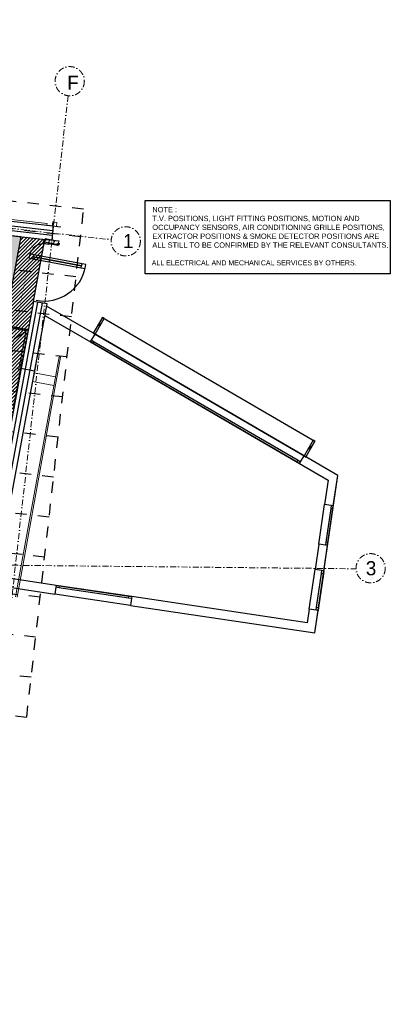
# Model space of a CAD drawing. Header units: millimetres. Extents: x -115474967 to 444143, y -74377 to 241828222.
# Tile 102 of 256: x -16417 to -7222, y 57030 to 81466. Entities that reach past the tile are written whole.
import ezdxf

# ---------------------------------------------------------------- set-up
doc = ezdxf.new("R2010")
doc.units = ezdxf.units.MM
doc.header["$MEASUREMENT"] = 0
for name, pattern in [('( Dashed )', [0.75, 0.5, -0.25]), ('Block C$0$DASHED2', [0.375, 0.25, -0.125]), ('Dashed', [280, 140, -140]), ('Dot & Dashed', [280, 150, -60, 0, -70]), ('PHANTOM', [2.5, 1.25, -0.25, 0.25, -0.25, 0.25, -0.25])]:
    doc.linetypes.add(name, pattern=pattern)
for name, color, linetype in [('0-HACH', 9, 'Continuous'), ('00-2 Roof Lines', 8, 'Dashed'), ('00-2 Walls', 4, 'Continuous'), ('00-2 Windows', 1, 'Continuous'), ('00-3 Elev 01', 7, 'Continuous'), ('00-5 Grid 01', 9, 'PHANTOM'), ('CEIL-NOTE', 4, 'Continuous'), ('TEXT-REFN', 5, 'Continuous'), ('TITL-BLOK', 7, 'Continuous')]:
    doc.layers.add(name, color=color, linetype=linetype)
doc.layers.add('0_cons_01', color=40, linetype='Continuous', lineweight=0, plot=False)
for name, color, linetype, lineweight in [('1HATCH', 8, 'Continuous', 0), ('A_COLUMNS_Pen_No__3', 7, 'Continuous', 15), ('A_COLUMNS_Pen_No__84', 255, 'Continuous', 20)]:
    doc.layers.add(name, color=color, linetype=linetype, lineweight=lineweight)
doc.layers.add('A_COLUMNS_Pen_No__7', color=7, linetype='Continuous', lineweight=5, true_color=0x3f3f3f)
doc.styles.add('TEXT-100', font='arial.ttf', dxfattribs={"height": 200})
doc.styles.add('TEXT-20', font='arial.ttf', dxfattribs={"height": 40})
pattern_1 = [(45, (0, 0), (-63.63961, 63.63961), [])]
pattern_2 = [(45, (0, 0), (-159.099, 159.099), []), (45, (-53.03, 53.03), (-159.099, 159.099), [])]

# ---------------------------------------------------------------- blocks, each defined once
blk = doc.blocks.new('Downspout 24[11]', base_point=(-15552, 76387))
at = {"layer": 'A_COLUMNS_Pen_No__84', "color": 255, "linetype": 'Continuous', "lineweight": 20, "flags": 128}
for points in [[(-15467, 76330), (-15505, 76334), (-15494, 76433), (-15598, 76445), (-15609, 76345), (-15646, 76349), (-15647, 76347), (-15607, 76343), (-15596, 76443), (-15496, 76432), (-15507, 76332), (-15468, 76328)], [(-15467, 76330), (-15505, 76334), (-15494, 76433), (-15598, 76445), (-15609, 76345), (-15646, 76349), (-15647, 76347), (-15607, 76343), (-15596, 76443), (-15496, 76432), (-15507, 76332), (-15468, 76328)], [(-15467, 76330), (-15505, 76334), (-15494, 76433), (-15598, 76445), (-15609, 76345), (-15646, 76349), (-15647, 76347), (-15607, 76343), (-15596, 76443), (-15496, 76432), (-15507, 76332), (-15468, 76328)], [(-15467, 76330), (-15505, 76334), (-15494, 76433), (-15598, 76445), (-15609, 76345), (-15646, 76349), (-15647, 76347), (-15607, 76343), (-15596, 76443), (-15496, 76432), (-15507, 76332), (-15468, 76328)], [(-15467, 76330), (-15505, 76334), (-15494, 76433), (-15598, 76445), (-15609, 76345), (-15646, 76349), (-15647, 76347), (-15607, 76343), (-15596, 76443), (-15496, 76432), (-15507, 76332), (-15468, 76328)], [(-15467, 76330), (-15505, 76334), (-15494, 76433), (-15598, 76445), (-15609, 76345), (-15646, 76349), (-15647, 76347), (-15607, 76343), (-15596, 76443), (-15496, 76432), (-15507, 76332), (-15468, 76328)], [(-15507, 76332), (-15497, 76432), (-15596, 76442), (-15607, 76343)]]:
    blk.add_lwpolyline(points, close=True, dxfattribs=at)
blk = doc.blocks.new('IPE Column 20[93]', base_point=(-15598, 76169))
at = {"layer": 'A_COLUMNS_Pen_No__7', "linetype": 'Continuous', "lineweight": 5, "true_color": 0x3f3f3f}
h = blk.add_hatch(dxfattribs=at)
h.set_pattern_fill('STEEL', color=250, style=0, pattern_type=2)
h.set_pattern_definition(pattern_2)
h.paths.add_polyline_path([(-15795, 76011), (-15442, 75970), (-15441, 75977), (-15614, 75997), (-15575, 76340), (-15402, 76320), (-15401, 76327), (-15755, 76368), (-15755, 76361), (-15582, 76341), (-15621, 75998), (-15795, 76018)])
at = {"layer": 'A_COLUMNS_Pen_No__3', "color": 7, "linetype": 'Continuous', "lineweight": 15}
for p, q in [((-15401, 76327), (-15755, 76368)), ((-15755, 76368), (-15755, 76361)), ((-15755, 76361), (-15582, 76341)), ((-15582, 76341), (-15621, 75998)), ((-15614, 75997), (-15575, 76340)), ((-15575, 76340), (-15402, 76320)), ((-15402, 76320), (-15401, 76327)), ((-15621, 75998), (-15795, 76018)), ((-15795, 76018), (-15795, 76011)), ((-15795, 76011), (-15442, 75970)), ((-15441, 75977), (-15614, 75997)), ((-15442, 75970), (-15441, 75977))]:
    blk.add_line(p, q, dxfattribs=at)
blk = doc.blocks.new('IPE Column 20[94]', base_point=(-16218, 72780))
at = {"layer": 'A_COLUMNS_Pen_No__7', "linetype": 'Continuous', "lineweight": 5, "true_color": 0x3f3f3f}
h = blk.add_hatch(dxfattribs=at)
h.set_pattern_fill('STEEL', color=250, style=0, pattern_type=2)
h.set_pattern_definition(pattern_2)
h.paths.add_polyline_path([(-16074, 72572), (-16009, 72922), (-16015, 72924), (-16047, 72752), (-16386, 72815), (-16355, 72987), (-16361, 72988), (-16427, 72638), (-16420, 72637), (-16388, 72808), (-16049, 72745), (-16080, 72574)])
at = {"layer": 'A_COLUMNS_Pen_No__3', "color": 7, "linetype": 'Continuous', "lineweight": 15}
for p, q in [((-16361, 72988), (-16427, 72638)), ((-16386, 72815), (-16355, 72987)), ((-16355, 72987), (-16361, 72988)), ((-16074, 72572), (-16009, 72922)), ((-16015, 72924), (-16047, 72752)), ((-16009, 72922), (-16015, 72924)), ((-16427, 72638), (-16420, 72637)), ((-16420, 72637), (-16388, 72808)), ((-16388, 72808), (-16049, 72745)), ((-16047, 72752), (-16386, 72815)), ((-16049, 72745), (-16080, 72574)), ((-16080, 72574), (-16074, 72572))]:
    blk.add_line(p, q, dxfattribs=at)

msp = doc.modelspace()

# ---------------------------------------------------------------- hatches: boundary and pattern name
at = {"layer": '0-HACH', "ltscale": 5, "transparency": 33554559}
h = msp.add_hatch(dxfattribs=at)
h.set_pattern_fill('ANSI31', color=9, scale=500, angle=180)
h.set_pattern_definition([(225, (-39405.88, 143051.46), (44.194174, -44.194174), [])])
h.paths.add_polyline_path([(-17623.82205, 68109.09464), (-29335.08369, 68228.65933), (-29335.08369, 68827.3176), (-17758.43332, 68710.48372), (-16388.68108, 76083.57888), (-15789.90913, 76016.48629), (-17260.57258, 68105.42865), (-17261.36176, 68105.43662)])
at = {"layer": '00-2 Walls'}
h = msp.add_hatch(dxfattribs=at)
h.set_pattern_fill('HATCH__BRICK', color=256, style=0, pattern_type=2)
h.set_pattern_definition(pattern_1)
h.paths.add_polyline_path([(-14546.54272, 73658.31816), (-14319.98247, 74047.13093), (-14363.18337, 74072.30398), (-14589.74361, 73683.49122)])
h = msp.add_hatch(dxfattribs=at)
h.set_pattern_fill('HATCH__BRICK', color=256, style=0, pattern_type=2)
h.set_pattern_definition(pattern_1)
h.paths.add_polyline_path([(-9318.89936, 70612.95366), (-9092.42398, 71001.81587), (-9135.63037, 71026.9795), (-9362.10575, 70638.11729)])
at = {"layer": '0_cons_01'}
h = msp.add_hatch(dxfattribs=at)
h.set_pattern_fill('HATCH__BRICK', color=256, style=0, pattern_type=2)
h.set_pattern_definition(pattern_1)
h.paths.add_polyline_path([(-15802.42154, 75949.179), (-15689.35857, 75928.16061), (-15673.5733, 76013.07351), (-15786.63627, 76034.09187)])
h = msp.add_hatch(dxfattribs=at)
h.set_pattern_fill('HATCH__BRICK', color=256, style=0, pattern_type=2)
h.set_pattern_definition(pattern_1)
h.paths.add_polyline_path([(-15560.51038, 75992.05513), (-15576.29565, 75907.14222), (-15463.23272, 75886.12387), (-15447.44745, 75971.03678)])
at = {"layer": '1HATCH', "true_color": 0x636466, "transparency": 33554687}
h = msp.add_hatch(dxfattribs=at)
h.set_pattern_fill('AR-SAND', color=251, scale=50, angle=-7e-12)
h.paths.add_polyline_path([(-29335.08369, 74293.70676), (-21969.24099, 73468.08315), (-21610.61115, 76668.69789), (-16388.68108, 76083.57888), (-17194.18315, 71747.72654), (-19012.68703, 72085.78592), (-27333.74475, 71966.82375), (-27333.23062, 68807.1145), (-29335.08369, 68827.3176)])
h = msp.add_hatch(dxfattribs=at)
h.set_pattern_fill('AR-SAND', color=251, scale=50)
h.set_pattern_definition([(37.5, (4361.576, -29726.68), (-3.14967, 96.34119), [0, -76, 0, -85, 0, -81.25]), (7.5, (4361.58, -29726.68), (88.48884, 141.1073), [0, -41, 0, -68.5, 0, -26.25]), (327.5, (4300.076, -29726.68), (155.70709, 0.28295), [0, -25, 0, -90, 0, -117.5]), (317.5, (4300.08, -29726.68), (150.30633, 43.88378), [0, -12.5, 0, -59, 0, -67.5])])
h.paths.add_polyline_path([(-29335.08369, 74293.70676), (-21969.24099, 73468.08315), (-21610.61115, 76668.69789), (-16388.68108, 76083.57888), (-17194.18315, 71747.72654), (-19012.68703, 72085.78592), (-27333.74475, 71966.82375), (-27333.23062, 68807.1145), (-29335.08369, 68827.3176)])
h.paths.add_polyline_path([(-12770.63958, 44051.04789), (-12584.1998, 45714.94148), (-16161.8103, 46115.81381), (-16348.31916, 44451.30368)])

# ---------------------------------------------------------------- linework, layer by layer
at = {"layer": '0-HACH', "color": 9, "ltscale": 5, "transparency": 33554559}
msp.add_line((-16076.57418, 74474.445), (-15789.90913, 76016.48629), dxfattribs=at)
at = {"layer": '0-HACH', "color": 9, "linetype": 'Block C$0$DASHED2', "ltscale": 5, "transparency": 33554559, "const_width": 5}
msp.add_lwpolyline([(-16089.77027, 76050.08583), (-17509.50295, 68407.95618), (-29335.08369, 68527.30233)], dxfattribs=at)
at = {"layer": '00-2 Roof Lines', "ltscale": 2}
for p, q in [((-45719.14927, 80231.31795), (-14829.15959, 76770.07351)), ((-45795.87831, 79546.54704), (-14905.88864, 76085.30261)), ((-45907.23213, 78552.76622), (-15017.24246, 75091.52178)), ((-46018.58595, 77558.98539), (-15128.59628, 74097.74096)), ((-16242.13448, 64159.93271), (-14829.15959, 76770.07351)), ((-46129.93977, 76565.20457), (-15239.9501, 73103.96013)), ((-46241.29359, 75571.42374), (-15351.30392, 72110.17931)), ((-46352.64741, 74577.64292), (-15462.65774, 71116.39848)), ((-46464.00123, 73583.86209), (-15574.01156, 70122.61766)), ((-46575.35505, 72590.08127), (-15685.36538, 69128.83684)), ((-46686.70887, 71596.30045), (-15796.7192, 68135.05601)), ((-46798.06269, 70602.51962), (-15908.07302, 67141.27519)), ((-46909.41651, 69608.7388), (-16019.42684, 66147.49436)), ((-47020.77033, 68614.95797), (-16130.78066, 65153.71354)), ((-47132.12415, 67621.17715), (-16242.13448, 64159.93271))]:
    msp.add_line(p, q, dxfattribs=at)
at = {"layer": '00-2 Roof Lines', "linetype": '( Dashed )'}
for p, q in [((-17191.2317, 73959.58341), (-16208.07571, 73776.81495)), ((-16254.71269, 73744.79945), (-17169.04776, 73914.77412)), ((-16544.63306, 73545.77399), (-16254.71269, 73744.79945)), ((-16424.68736, 72830.46438), (-16254.71269, 73744.79945)), ((-16208.07571, 73776.81495), (-16390.84417, 72793.65897)), ((-16573.61263, 71810.50298), (-16390.84417, 72793.65897)), ((-16459.66509, 72806.45276), (-16390.84417, 72793.65897)), ((-16459.66509, 72806.45276), (-16390.84417, 72793.65897))]:
    msp.add_line(p, q, dxfattribs=at)
at = {"layer": '00-2 Walls'}
for p, q in [((-15600.24999, 76226.67427), (-22801.66234, 77033.59492)), ((-15613.05564, 76112.38947), (-22814.46799, 76919.31012)), ((-17165.1609, 67989.45988), (-15963.51124, 74453.42663)), ((-17069.74921, 67873.49111), (-15850.4483, 74432.40826)), ((-16974.33753, 67757.52234), (-15737.38536, 74411.38989)), ((-14632.06105, 73511.39434), (-14546.54271, 73658.31818)), ((-14632.06105, 73511.39434), (-14546.54271, 73658.31818)), ((-14546.54271, 73658.31818), (-9360.99561, 70640.02375)), ((-14657.21351, 73468.18145), (-14632.06105, 73511.39434)), ((-14657.21351, 73468.18145), (-14632.06105, 73511.39434)), ((-14657.21351, 73468.18145), (-14632.06105, 73511.39434)), ((-14657.21351, 73468.18145), (-9471.6664, 70449.88703)), ((-14592.39417, 73430.45277), (-14657.21351, 73468.18145)), ((-14632.06105, 73511.39434), (-14567.24171, 73473.66566)), ((-14567.24171, 73473.66566), (-14592.39417, 73430.45277)), ((-9536.48574, 70487.61571), (-14592.39417, 73430.45277)), ((-14567.24171, 73473.66566), (-9511.33329, 70530.8286)), ((-9446.51395, 70493.09992), (-9360.99561, 70640.02375)), ((-9446.51395, 70493.09992), (-9360.99561, 70640.02375)), ((-9536.48574, 70487.61571), (-9511.33329, 70530.8286)), ((-9471.6664, 70449.88703), (-9536.48574, 70487.61571)), ((-9511.33329, 70530.8286), (-9446.51395, 70493.09992)), ((-9471.6664, 70449.88703), (-9446.51395, 70493.09992)), ((-9471.6664, 70449.88703), (-9446.51395, 70493.09992)), ((-9471.6664, 70449.88703), (-9446.51395, 70493.09992)), ((-9094.83604, 66245.87973), (-8527.16198, 70154.6834)), ((-8997.66655, 68445.68897), (-8853.94469, 69435.30709)), ((-8685.70961, 69410.87437), (-8853.94469, 69435.30709)), ((-8685.70961, 69410.87437), (-8853.94469, 69435.30709)), ((-8779.95056, 68414.07016), (-8636.2287, 69403.68828)), ((-8685.70961, 69410.87437), (-8696.48875, 69336.65301)), ((-8636.2287, 69403.68828), (-8685.70961, 69410.87437)), ((-8636.2287, 69403.68828), (-8685.70961, 69410.87437)), ((-8636.2287, 69403.68828), (-8685.70961, 69410.87437)), ((-8647.00784, 69329.46692), (-8636.2287, 69403.68828)), ((-8696.48875, 69336.65301), (-8818.65233, 68495.47761)), ((-8769.17142, 68488.29152), (-8647.00784, 69329.46692)), ((-8696.48875, 69336.65301), (-8647.00784, 69329.46692)), ((-8829.43147, 68421.25625), (-8997.66655, 68445.68897)), ((-8829.43147, 68421.25625), (-8997.66655, 68445.68897)), ((-8818.65233, 68495.47761), (-8829.43147, 68421.25625)), ((-8779.95056, 68414.07016), (-8829.43147, 68421.25625)), ((-8779.95056, 68414.07016), (-8829.43147, 68421.25625)), ((-8779.95056, 68414.07016), (-8829.43147, 68421.25625)), ((-8769.17142, 68488.29152), (-8818.65233, 68495.47761)), ((-8779.95056, 68414.07016), (-8769.17142, 68488.29152)), ((-9231.94405, 66832.53664), (-9088.22219, 67822.15477)), ((-8919.98711, 67797.72205), (-9088.22219, 67822.15477)), ((-8919.98711, 67797.72205), (-9088.22219, 67822.15477)), ((-9052.92983, 66882.32529), (-8930.76625, 67723.50069)), ((-9014.22806, 66800.91783), (-8870.5062, 67790.53596)), ((-8881.28534, 67716.3146), (-9003.44892, 66875.13919)), ((-8930.76625, 67723.50069), (-8919.98711, 67797.72205)), ((-8881.28534, 67716.3146), (-8930.76625, 67723.50069)), ((-8870.5062, 67790.53596), (-8919.98711, 67797.72205)), ((-8870.5062, 67790.53596), (-8919.98711, 67797.72205)), ((-8870.5062, 67790.53596), (-8919.98711, 67797.72205)), ((-8870.5062, 67790.53596), (-8881.28534, 67716.3146)), ((-9063.70897, 66808.10393), (-9231.94405, 66832.53664)), ((-9063.70897, 66808.10393), (-9231.94405, 66832.53664)), ((-9063.70897, 66808.10393), (-9052.92983, 66882.32529)), ((-9014.22806, 66800.91783), (-9063.70897, 66808.10393)), ((-9014.22806, 66800.91783), (-9063.70897, 66808.10393)), ((-9014.22806, 66800.91783), (-9063.70897, 66808.10393)), ((-9052.92983, 66882.32529), (-9003.44892, 66875.13919)), ((-9003.44892, 66875.13919), (-9014.22806, 66800.91783))]:
    msp.add_line(p, q, dxfattribs=at)
for points in [[(-15587.44434, 76340.95907), (-22788.85669, 77147.87972)], [(-22827.27364, 76805.02532), (-15625.86129, 75998.10467)], [(-15737.38536, 74411.38989), (-16076.57418, 74474.445), (-17260.57258, 68105.42865)], [(-14546.54277, 73658.31821), (-15747.43871, 74357.31051)], [(-15790.13972, 74127.61136), (-14657.21351, 73468.18145)], [(-14363.18337, 74072.30398), (-14589.74361, 73683.49122)], [(-14546.54272, 73658.31816), (-14319.98247, 74047.13093)], [(-14319.98247, 74047.13093), (-14363.18337, 74072.30398)], [(-14589.74361, 73683.49122), (-14546.54272, 73658.31816)], [(-9135.63037, 71026.9795), (-9362.10575, 70638.11729)], [(-9318.89936, 70612.95366), (-9092.42398, 71001.81587)], [(-9092.42398, 71001.81587), (-9135.63037, 71026.9795)], [(-9362.10575, 70638.11729), (-9318.89936, 70612.95366)], [(-8527.16197, 70154.68337), (-9360.99564, 70640.02377)], [(-9471.6664, 70449.88702), (-8766.22975, 70039.28126)], [(-8636.2287, 69403.68828), (-8527.16197, 70154.68337)], [(-8766.22975, 70039.28126), (-8853.94469, 69435.30707)], [(-8997.66655, 68445.68895), (-9088.22219, 67822.15474)], [(-8870.5062, 67790.53594), (-8779.95056, 68414.07018)], [(-17111.13437, 67444.87486), (-15543.76545, 67210.44399)], [(-15511.2222, 67428.02372), (-17078.59105, 67662.45457)], [(-9280.79862, 66496.14127), (-13632.12467, 67146.96771)], [(-13664.66792, 66929.38798), (-9094.83604, 66245.8797)], [(-9231.94405, 66832.53662), (-9280.79862, 66496.14127)], [(-9094.83604, 66245.8797), (-9014.22806, 66800.91784)]]:
    msp.add_lwpolyline(points, dxfattribs=at)
msp.add_lwpolyline([(-9092.2277, 71002.15281), (-9318.74276, 70613.32004), (-14589.50215, 73683.80816), (-14362.98708, 74072.64093)], close=True, dxfattribs=at)
msp.add_lwpolyline([(-9092.2277, 71002.15281), (-9318.74276, 70613.32004), (-14589.50215, 73683.80816), (-14362.98708, 74072.64093)], close=True, dxfattribs=at)
at = {"layer": '00-2 Windows'}
for p, q in [((-15823.47749, 75939.87056), (-15814.33907, 75989.02836)), ((-15804.79753, 75936.39796), (-15823.47749, 75939.87056)), ((-15814.33907, 75989.02836), (-15795.6591, 75985.55576)), ((-15809.73227, 75909.85274), (-15802.42154, 75949.17898)), ((-15696.66933, 75888.83438), (-15809.73227, 75909.85274)), ((-15795.6591, 75985.55576), (-15804.79753, 75936.39796)), ((-15802.42154, 75949.17898), (-15795.6591, 75985.55576)), ((-15802.42154, 75949.17898), (-15795.6591, 75985.55576)), ((-15802.42154, 75949.17898), (-15795.6591, 75985.55576)), ((-15802.42154, 75949.17898), (-15689.3586, 75928.16061)), ((-15802.42154, 75949.17898), (-15689.3586, 75928.16061)), ((-15802.42154, 75949.17898), (-15689.3586, 75928.16061)), ((-15802.42154, 75949.17898), (-15689.3586, 75928.16061)), ((-15689.3586, 75928.16061), (-15696.66933, 75888.83438)), ((-15693.92781, 75903.58172), (-15689.3586, 75928.16061)), ((-15467.80193, 75861.54498), (-15693.92781, 75903.58172)), ((-15463.23272, 75886.12388), (-15467.80193, 75861.54498)), ((-15465.60871, 75873.34285), (-15456.47029, 75922.50065)), ((-15446.92875, 75869.87025), (-15465.60871, 75873.34285)), ((-15463.23272, 75886.12388), (-15456.47029, 75922.50065)), ((-15463.23272, 75886.12388), (-15456.47029, 75922.50065)), ((-15463.23272, 75886.12388), (-15456.47029, 75922.50065)), ((-15456.47029, 75922.50065), (-15437.79032, 75919.02805)), ((-15437.79032, 75919.02805), (-15446.92875, 75869.87025)), ((-16168.08075, 75650.9872), (-16186.35759, 75552.6716)), ((-16186.35759, 75552.6716), (-16088.04199, 75534.39476)), ((-16069.76515, 75632.71036), (-16168.08075, 75650.9872)), ((-16078.90357, 75583.55256), (-16088.04199, 75534.39476)), ((-16088.04199, 75534.39476), (-15822.58987, 75485.04728)), ((-16069.76515, 75632.71036), (-16078.90357, 75583.55256)), ((-15813.45145, 75534.20508), (-16078.90357, 75583.55256)), ((-16078.90357, 75583.55256), (-15813.45145, 75534.20508)), ((-16078.90357, 75583.55256), (-15813.45145, 75534.20508)), ((-15804.31303, 75583.36288), (-16069.76515, 75632.71036)), ((-15813.45145, 75534.20508), (-14879.45326, 75360.57507)), ((-14879.45326, 75360.57507), (-15813.45145, 75534.20508)), ((-14879.45326, 75360.57507), (-15813.45145, 75534.20508)), ((-14870.31484, 75409.73287), (-15804.31303, 75583.36288)), ((-15822.58987, 75485.04728), (-14888.59168, 75311.41727)), ((-14888.59168, 75311.41727), (-14879.45326, 75360.57507)), ((-14888.59168, 75311.41727), (-14790.27608, 75293.14043)), ((-14879.45326, 75360.57507), (-14870.31484, 75409.73287)), ((-14771.99924, 75391.45603), (-14870.31484, 75409.73287)), ((-14790.27608, 75293.14043), (-14771.99924, 75391.45603)), ((-15518.61837, 67378.57378), (-15543.76548, 67210.444)), ((-15518.61837, 67378.57378), (-15543.76548, 67210.444)), ((-13664.66796, 66929.38799), (-15543.76548, 67210.444)), ((-15511.22216, 67428.02371), (-15518.61837, 67378.57378)), ((-15511.22216, 67428.02371), (-15518.61837, 67378.57378)), ((-15511.22216, 67428.02371), (-15518.61837, 67378.57378)), ((-15444.44346, 67367.47946), (-15518.61837, 67378.57378)), ((-13632.12463, 67146.9677), (-15511.22216, 67428.02371)), ((-15511.22216, 67428.02371), (-15437.04725, 67416.9294)), ((-15437.04725, 67416.9294), (-15444.44346, 67367.47946)), ((-13713.69574, 67108.61208), (-15444.44346, 67367.47946)), ((-15437.04725, 67416.9294), (-13706.29953, 67158.06202)), ((-13713.69574, 67108.61208), (-13706.29953, 67158.06202)), ((-13639.52084, 67097.51777), (-13713.69574, 67108.61208)), ((-13706.29953, 67158.06202), (-13632.12463, 67146.9677)), ((-13639.52084, 67097.51777), (-13664.66796, 66929.38799)), ((-13639.52084, 67097.51777), (-13664.66796, 66929.38799)), ((-13632.12463, 67146.9677), (-13639.52084, 67097.51777)), ((-13632.12463, 67146.9677), (-13639.52084, 67097.51777)), ((-13632.12463, 67146.9677), (-13639.52084, 67097.51777))]:
    msp.add_line(p, q, dxfattribs=at)
for radius, start, end in [(370, 79.468945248, 169.468945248), (1050, 259.468945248, 349.468945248)]:
    msp.add_arc((-15813.45145, 75534.20508), radius, start, end, dxfattribs=at)
at = {"layer": '00-3 Elev 01'}
msp.add_lwpolyline([(-29335.08369, 74293.70676), (-21969.24099, 73468.08315), (-21610.61115, 76668.69789), (-16388.68108, 76083.57888), (-17194.18315, 71747.72654), (-19012.68703, 72085.78592), (-27333.74475, 71966.82375), (-27333.23062, 68807.1145), (-29335.08369, 68827.3176)], close=True, dxfattribs=at)
at = {"layer": '00-5 Grid 01', "linetype": 'Dot & Dashed', "lineweight": 5}
for p, q in [((-62872.13306, 81465.6491), (-14145.25328, 76005.78533)), ((-15215.57221, 79578.54107), (-17255.36486, 61380.67146)), ((-62259.38419, 68393.3098), (-8068.64555, 67838.92414))]:
    msp.add_line(p, q, dxfattribs=at)
for centre in [(-15175.20444, 79938.6793), (-13785.17752, 75964.86402), (-7709.71526, 67852.52966)]:
    msp.add_circle(centre, 362.39357, dxfattribs=at)
at = {"layer": '0_cons_01'}
for p, q in [((-15689.35857, 75928.16063), (-15673.5733, 76013.0735)), ((-15689.3586, 75928.16061), (-15463.23272, 75886.12388)), ((-15689.3586, 75928.16061), (-15576.29566, 75907.14225)), ((-15689.3586, 75928.16061), (-15576.29566, 75907.14225)), ((-15689.3586, 75928.16061), (-15576.29566, 75907.14225)), ((-15576.29567, 75907.14222), (-15560.51039, 75992.05513)), ((-15576.29566, 75907.14225), (-15463.23272, 75886.12388)), ((-15576.29566, 75907.14225), (-15463.23272, 75886.12388)), ((-15576.29566, 75907.14225), (-15463.23272, 75886.12388))]:
    msp.add_line(p, q, dxfattribs=at)
for points in [[(-15737.78643, 76408.11808), (-22731.61208, 77191.77835)], [(-15743.3541, 76358.42903), (-15737.78643, 76408.11808)], [(-15786.63625, 76034.09187), (-15802.42153, 75949.17899)], [(-15447.44744, 75971.03676), (-15786.63625, 76034.09187)], [(-15463.23272, 75886.12389), (-15447.44744, 75971.03676)], [(-15441.25872, 73094.86321), (-16516.57383, 67142.14358)], [(-16477.21091, 67135.03296), (-15401.89581, 73087.75259)], [(-15401.89581, 73087.75259), (-15441.25872, 73094.86321)], [(-16055.4325, 72700.53671), (-16095.64156, 72484.24239)], [(-15531.57182, 72603.09201), (-16055.4325, 72700.53671)], [(-16095.64156, 72484.24239), (-15571.80447, 72386.80208)]]:
    msp.add_lwpolyline(points, dxfattribs=at)
at = {"layer": 'TITL-BLOK', "color": 3}
msp.add_lwpolyline([(-7221.71773, 75154.69104), (-13304.0419, 75154.69104), (-13304.0419, 76975.48958), (-7221.71773, 76975.48958)], close=True, dxfattribs=at)

# ---------------------------------------------------------------- block references
at = {"layer": '0_cons_01'}
for name, p in [('IPE Column 20[93]', (-15598.17908, 76168.95062)), ('Downspout 24[11]', (-15551.74437, 76387.2718)), ('IPE Column 20[94]', (-16217.89026, 72780.20299))]:
    msp.add_blockref(name, p, dxfattribs=at)

# ---------------------------------------------------------------- texts
at = {"layer": 'CEIL-NOTE', "color": 7, "insert": (-13126.05047, 77038.58824), "char_height": 132, "width": 5862.327928, "attachment_point": 1, "style": 'TEXT-100'}
msp.add_mtext('\\PNOTE :\\PT.V. POSITIONS, LIGHT FITTING POSITIONS, MOTION AND OCCUPANCY SENSORS, AIR CONDITIONING GRILLE POSITIONS, EXTRACTOR POSITIONS & SMOKE DETECTOR POSITIONS ARE ALL STILL TO BE CONFIRMED BY THE RELEVANT CONSULTANTS.', dxfattribs=at)
at = {"layer": 'TEXT-REFN', "color": 2, "linetype": 'Continuous', "char_height": 350, "attachment_point": 1, "style": 'TEXT-20'}
for s, insert in [('\\A1;{\\pql;\\pt0;\\fCentury Gothic|b0|i0|c0|p34;F}', (-15236.40773, 80076.53193)), ('\\A1;{\\pql;\\pt0;\\fCentury Gothic|b0|i0|c0|p34;1}', (-13852.20672, 76146.57784)), ('\\A1;{\\pql;\\pt0;\\fCentury Gothic|b0|i0|c0|p34;3}', (-7829.71607, 68027.76161))]:
    msp.add_mtext(s, dxfattribs=dict(at, insert=insert))
at = {"layer": 'TITL-BLOK', "color": 2, "insert": (-13141.20429, 75494.12962, 1300.48), "char_height": 192, "width": 6350.7610102, "attachment_point": 1, "style": 'TEXT-100'}
msp.add_mtext('{\\H0.651x;ALL ELECTRICAL AND MECHANICAL SERVICES BY OTHERS.\\P} ', dxfattribs=at)

doc.saveas('drawing.dxf')
